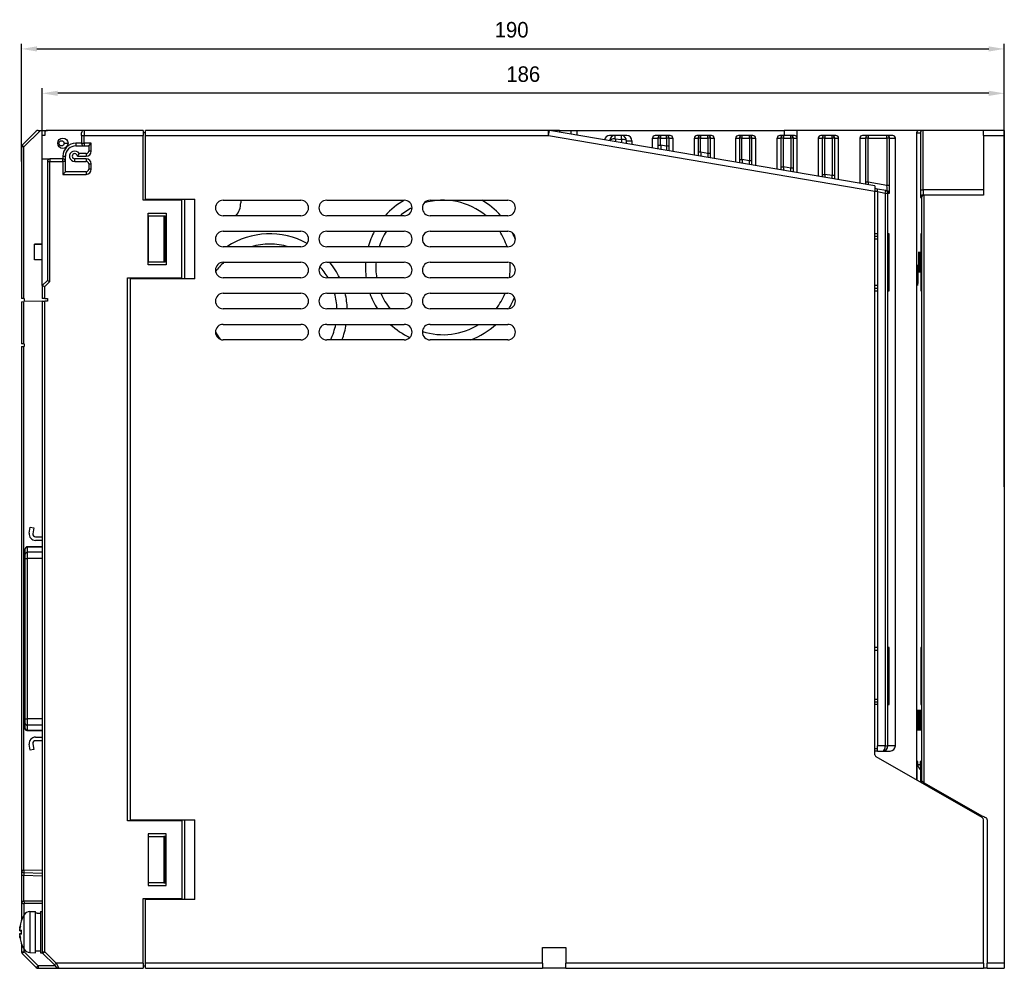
# Model space of a CAD drawing. Extents: x 14074 to 14414, y -3712 to -3387.
# Tile 18 of 18: x 14224 to 14414, y -3570 to -3387. Entities that reach past the tile are written whole.
import ezdxf

# ---------------------------------------------------------------- set-up
doc = ezdxf.new("R2010")
doc.units = 0
doc.layers.get('0').update_dxf_attribs({"linetype": 'CONTINUOUS'})
doc.layers.get('DEFPOINTS').update_dxf_attribs({"color": 8, "linetype": 'CONTINUOUS'})
doc.styles.get("Standard").update_dxf_attribs({"font": 'PMingLiU.ttf'})
doc.dimstyles.new('ISO-25', dxfattribs={"dimtxt": 3, "dimasz": 3, "dimexe": 1, "dimexo": 1, "dimgap": 2, "dimtad": 2, "dimtih": 1, "dimtoh": 1, "dimtxsty": 'STANDARD', "dimcen": 0, "dimclrd": 256, "dimclre": 256, "dimclrt": 256, "dimazin": 3, "dimtfac": 1, "dimtmove": 0, "dimatfit": 3})

# ---------------------------------------------------------------- blocks, each defined once
blk = doc.blocks.new('*D8')
for p, q in [((14224.08, -3414.45), (14224.08, -3391.66)), ((14414.08, -3477.31), (14414.08, -3391.66)), ((14227.08, -3392.66), (14411.08, -3392.66))]:
    blk.add_line(p, q)
for points in [[(14227.08, -3392.16), (14227.08, -3393.16), (14224.08, -3392.66)], [(14411.08, -3392.16), (14411.08, -3393.16), (14414.08, -3392.66)]]:
    blk.add_solid(points)
at = {"layer": 'DEFPOINTS', "color": 0}
for p in [(14414.08, -3392.66), (14224.08, -3415.45), (14414.08, -3478.31)]:
    blk.add_point(p, dxfattribs=at)
at = {"insert": (14318.83, -3388.97), "char_height": 3, "attachment_point": 5}
blk.add_mtext('190', dxfattribs=at)
blk = doc.blocks.new('*D9')
for p, q in [((14228.08, -3418.8), (14228.08, -3400.24)), ((14411.08, -3401.24), (14231.08, -3401.24)), ((14414.08, -3419.77), (14414.08, -3400.24))]:
    blk.add_line(p, q)
for points in [[(14231.08, -3400.74), (14231.08, -3401.74), (14228.08, -3401.24)], [(14411.08, -3400.74), (14411.08, -3401.74), (14414.08, -3401.24)]]:
    blk.add_solid(points)
at = {"layer": 'DEFPOINTS', "color": 0}
for p in [(14228.08, -3401.24), (14228.08, -3419.8), (14414.08, -3420.77)]:
    blk.add_point(p, dxfattribs=at)
at = {"insert": (14321.08, -3397.55), "char_height": 3, "attachment_point": 5}
blk.add_mtext('186', dxfattribs=at)

msp = doc.modelspace()

# ---------------------------------------------------------------- linework, layer by layer
for p, q in [((14226.934, -3408.551), (14224.227, -3411.259)), ((14224.567, -3411.612), (14227.774, -3408.405)), ((14227.287, -3408.405), (14227.774, -3408.405)), ((14227.774, -3408.405), (14229.08, -3408.405)), ((14228.58, -3408.905), (14228.58, -3409.405)), ((14236.18, -3408.405), (14229.08, -3408.405)), ((14235.68, -3409.405), (14235.68, -3408.905)), ((14247.58, -3408.405), (14236.18, -3408.405)), ((14236.18, -3408.405), (14236.18, -3409.405)), ((14247.58, -3408.405), (14247.58, -3409.405)), ((14248.08, -3408.905), (14247.58, -3408.905)), ((14325.995, -3408.405), (14248.08, -3408.405)), ((14248.08, -3409.405), (14248.08, -3408.405)), ((14325.995, -3409.405), (14325.995, -3408.405)), ((14327.58, -3408.405), (14325.995, -3408.405)), ((14325.995, -3409.405), (14326.164, -3408.419)), ((14389.08, -3419.152), (14326.164, -3408.419)), ((14328.08, -3408.405), (14327.58, -3408.405)), ((14327.58, -3408.661), (14327.58, -3408.405)), ((14328.08, -3408.405), (14330.35, -3408.405)), ((14330.35, -3408.405), (14331.41, -3408.405)), ((14331.41, -3408.405), (14331.41, -3409.314)), ((14331.41, -3408.405), (14371.502, -3408.405)), ((14374.045, -3408.405), (14371.502, -3408.405)), ((14371.502, -3408.405), (14371.502, -3409.405)), ((14374.045, -3409.905), (14374.045, -3408.405)), ((14397.624, -3408.405), (14374.045, -3408.405)), ((14397.124, -3408.905), (14397.866, -3408.905)), ((14397.124, -3408.905), (14397.124, -3534.001)), ((14398.374, -3408.405), (14397.624, -3408.405)), ((14397.866, -3408.905), (14397.866, -3419.905)), ((14398.366, -3419.905), (14398.366, -3408.405)), ((14410.08, -3408.405), (14398.374, -3408.405)), ((14414.08, -3408.405), (14410.08, -3408.405)), ((14410.08, -3409.405), (14410.08, -3408.405)), ((14414.08, -3408.405), (14414.08, -3409.405)), ((14228.08, -3413.905), (14228.08, -3409.405)), ((14228.58, -3409.405), (14228.08, -3409.405)), ((14232.33, -3410.905), (14233.08, -3410.905)), ((14234.58, -3410.905), (14234.58, -3411.405)), ((14235.68, -3410.905), (14234.58, -3410.905)), ((14235.68, -3409.405), (14236.18, -3409.405)), ((14235.68, -3409.405), (14235.68, -3410.905)), ((14235.68, -3410.905), (14236.18, -3410.905)), ((14236.18, -3409.405), (14247.58, -3409.405)), ((14236.18, -3410.905), (14236.18, -3409.405)), ((14237.58, -3410.905), (14236.18, -3410.905)), ((14236.18, -3410.905), (14236.18, -3411.405)), ((14237.08, -3411.405), (14237.58, -3410.905)), ((14237.58, -3412.405), (14237.58, -3410.905)), ((14247.58, -3421.905), (14247.58, -3409.405)), ((14248.08, -3409.405), (14325.995, -3409.405)), ((14248.08, -3421.705), (14248.08, -3409.405)), ((14325.995, -3409.405), (14389.08, -3420.166)), ((14338.788, -3409.405), (14337.75, -3409.405)), ((14340.044, -3409.405), (14338.788, -3409.405)), ((14338.853, -3410.043), (14340.089, -3410.152)), ((14341.08, -3409.405), (14340.044, -3409.405)), ((14341.043, -3410.405), (14342.08, -3410.405)), ((14342.08, -3410.405), (14342.08, -3411.134)), ((14346.08, -3409.905), (14347.128, -3409.905)), ((14346.08, -3411.817), (14346.08, -3409.905)), ((14347.628, -3409.405), (14346.58, -3409.405)), ((14347.128, -3409.905), (14347.128, -3411.237)), ((14347.628, -3409.905), (14347.128, -3409.905)), ((14347.628, -3409.405), (14347.628, -3409.905)), ((14348.795, -3409.405), (14347.628, -3409.405)), ((14347.628, -3411.237), (14347.628, -3409.905)), ((14347.628, -3409.905), (14348.795, -3409.905)), ((14348.795, -3409.905), (14348.795, -3409.405)), ((14349.493, -3409.405), (14348.795, -3409.405)), ((14349.295, -3409.905), (14348.795, -3409.905)), ((14348.795, -3409.905), (14348.795, -3411.445)), ((14349.295, -3409.905), (14349.993, -3409.905)), ((14349.295, -3411.445), (14349.295, -3409.905)), ((14349.993, -3409.905), (14349.993, -3412.484)), ((14354.167, -3409.905), (14354.866, -3409.905)), ((14354.167, -3413.196), (14354.167, -3409.905)), ((14355.366, -3409.405), (14354.668, -3409.405)), ((14355.366, -3409.905), (14354.866, -3409.905)), ((14354.866, -3409.905), (14354.866, -3412.619)), ((14355.366, -3409.405), (14355.366, -3409.905)), ((14356.795, -3409.405), (14355.366, -3409.405)), ((14355.366, -3412.619), (14355.366, -3409.905)), ((14355.366, -3409.905), (14356.795, -3409.905)), ((14356.795, -3409.905), (14356.795, -3409.405)), ((14357.493, -3409.405), (14356.795, -3409.405)), ((14357.295, -3409.905), (14356.795, -3409.905)), ((14356.795, -3409.905), (14356.795, -3412.874)), ((14357.295, -3409.905), (14357.993, -3409.905)), ((14357.295, -3412.874), (14357.295, -3409.905)), ((14357.993, -3409.905), (14357.993, -3413.849)), ((14362.167, -3414.561), (14362.167, -3409.905)), ((14362.167, -3409.905), (14362.866, -3409.905)), ((14363.366, -3409.405), (14362.668, -3409.405)), ((14363.366, -3409.905), (14362.866, -3409.905)), ((14362.866, -3409.905), (14362.866, -3414.047)), ((14363.366, -3409.405), (14363.366, -3409.905)), ((14364.795, -3409.405), (14363.366, -3409.405)), ((14363.366, -3414.047), (14363.366, -3409.905)), ((14363.366, -3409.905), (14364.795, -3409.905)), ((14364.795, -3409.905), (14364.795, -3409.405)), ((14365.493, -3409.405), (14364.795, -3409.405)), ((14365.295, -3409.905), (14364.795, -3409.905)), ((14364.795, -3409.905), (14364.795, -3414.302)), ((14365.295, -3409.905), (14365.993, -3409.905)), ((14365.295, -3414.302), (14365.295, -3409.905)), ((14365.993, -3409.905), (14365.993, -3415.214)), ((14370.167, -3409.905), (14370.866, -3409.905)), ((14370.167, -3415.926), (14370.167, -3409.905)), ((14371.366, -3409.405), (14370.668, -3409.405)), ((14371.366, -3409.905), (14370.866, -3409.905)), ((14370.866, -3409.905), (14370.866, -3415.476)), ((14371.366, -3409.405), (14371.366, -3409.905)), ((14372.803, -3409.405), (14371.366, -3409.405)), ((14371.366, -3415.476), (14371.366, -3409.905)), ((14371.366, -3409.905), (14372.803, -3409.905)), ((14372.803, -3409.905), (14372.803, -3409.405)), ((14373.536, -3409.405), (14372.803, -3409.405)), ((14373.303, -3409.905), (14372.803, -3409.905)), ((14372.803, -3409.905), (14372.803, -3415.733)), ((14373.303, -3409.905), (14374.045, -3409.905)), ((14373.303, -3415.733), (14373.303, -3409.905)), ((14374.045, -3416.587), (14374.045, -3409.905)), ((14378.124, -3409.905), (14378.124, -3417.283)), ((14378.124, -3409.905), (14378.866, -3409.905)), ((14379.366, -3409.405), (14378.624, -3409.405)), ((14379.366, -3409.905), (14378.866, -3409.905)), ((14378.866, -3409.905), (14378.866, -3416.904)), ((14379.366, -3409.405), (14379.366, -3409.905)), ((14380.795, -3409.405), (14379.366, -3409.405)), ((14379.366, -3416.904), (14379.366, -3409.905)), ((14379.366, -3409.905), (14380.795, -3409.905)), ((14380.795, -3409.905), (14380.795, -3409.405)), ((14381.536, -3409.405), (14380.795, -3409.405)), ((14381.295, -3409.905), (14380.795, -3409.905)), ((14380.795, -3409.905), (14380.795, -3417.16)), ((14381.295, -3409.905), (14382.037, -3409.905)), ((14381.295, -3417.16), (14381.295, -3409.905)), ((14382.037, -3417.95), (14382.037, -3409.905)), ((14386.146, -3409.905), (14387.259, -3409.905)), ((14386.146, -3409.905), (14386.146, -3418.651)), ((14387.759, -3409.405), (14386.646, -3409.405)), ((14387.259, -3409.905), (14387.259, -3418.403)), ((14387.759, -3409.905), (14387.259, -3409.905)), ((14387.759, -3409.405), (14387.759, -3409.905)), ((14391.402, -3409.405), (14387.759, -3409.405)), ((14387.759, -3418.403), (14387.759, -3409.905)), ((14387.759, -3409.905), (14391.402, -3409.905)), ((14391.402, -3409.905), (14391.402, -3409.405)), ((14392.515, -3409.405), (14391.402, -3409.405)), ((14391.901, -3409.905), (14391.402, -3409.905)), ((14391.402, -3409.905), (14391.402, -3419.054)), ((14391.901, -3409.905), (14393.015, -3409.905)), ((14391.901, -3419.054), (14391.901, -3409.905)), ((14393.015, -3527.405), (14393.015, -3409.905)), ((14410.08, -3409.405), (14414.08, -3409.405)), ((14410.08, -3409.405), (14410.08, -3420.905)), ((14414.08, -3409.405), (14414.08, -3569.405)), ((14224.567, -3411.612), (14224.08, -3411.612)), ((14224.08, -3411.612), (14224.08, -3440.905)), ((14224.567, -3440.905), (14224.567, -3411.612)), ((14234.58, -3411.405), (14236.18, -3411.405)), ((14236.18, -3411.405), (14237.08, -3411.405)), ((14237.08, -3411.405), (14237.08, -3412.405)), ((14237.58, -3412.405), (14237.08, -3412.405)), ((14347.128, -3411.237), (14347.628, -3411.237)), ((14348.795, -3411.445), (14347.628, -3411.237)), ((14349.295, -3411.445), (14348.795, -3411.445)), ((14355.366, -3412.619), (14354.866, -3412.619)), ((14356.795, -3412.874), (14355.366, -3412.619)), ((14228.08, -3438.405), (14228.08, -3413.905)), ((14228.08, -3413.905), (14229.58, -3413.905)), ((14229.08, -3414.405), (14229.58, -3414.405)), ((14229.08, -3414.405), (14229.08, -3437.405)), ((14232.08, -3413.905), (14229.58, -3413.905)), ((14229.58, -3413.905), (14229.58, -3414.405)), ((14229.58, -3414.405), (14232.08, -3414.405)), ((14229.58, -3437.612), (14229.58, -3414.405)), ((14232.08, -3413.405), (14232.58, -3413.405)), ((14232.08, -3413.405), (14232.08, -3413.905)), ((14232.08, -3414.405), (14232.08, -3413.905)), ((14232.08, -3414.405), (14232.08, -3416.905)), ((14232.58, -3414.405), (14232.08, -3414.405)), ((14232.58, -3414.405), (14232.58, -3413.405)), ((14232.58, -3416.405), (14232.58, -3414.405)), ((14236.58, -3413.905), (14234.38, -3413.905)), ((14234.38, -3414.405), (14234.38, -3413.905)), ((14234.38, -3414.405), (14236.58, -3414.405)), ((14234.88, -3413.405), (14236.58, -3413.405)), ((14236.58, -3412.905), (14235.246, -3412.905)), ((14236.58, -3412.905), (14236.58, -3413.405)), ((14236.58, -3413.905), (14236.58, -3414.405)), ((14357.295, -3412.874), (14356.795, -3412.874)), ((14362.866, -3414.047), (14363.366, -3414.047)), ((14364.795, -3414.302), (14363.366, -3414.047)), ((14365.295, -3414.302), (14364.795, -3414.302)), ((14232.58, -3416.405), (14232.08, -3416.905)), ((14236.58, -3416.405), (14232.58, -3416.405)), ((14236.58, -3416.405), (14236.58, -3416.905)), ((14237.08, -3414.905), (14237.58, -3414.905)), ((14237.08, -3414.905), (14237.08, -3415.905)), ((14237.58, -3415.905), (14237.08, -3415.905)), ((14237.58, -3415.905), (14237.58, -3414.905)), ((14370.866, -3415.476), (14371.366, -3415.476)), ((14372.803, -3415.733), (14371.366, -3415.476)), ((14373.303, -3415.733), (14372.803, -3415.733)), ((14232.08, -3416.905), (14236.58, -3416.905)), ((14378.866, -3416.904), (14379.366, -3416.904)), ((14380.795, -3417.16), (14379.366, -3416.904)), ((14381.295, -3417.16), (14380.795, -3417.16)), ((14387.759, -3418.403), (14387.259, -3418.403)), ((14391.402, -3419.054), (14387.759, -3418.403)), ((14389.08, -3419.152), (14389.08, -3420.166)), ((14389.58, -3419.744), (14389.08, -3419.655)), ((14389.08, -3420.163), (14389.58, -3420.163)), ((14389.08, -3529.115), (14389.08, -3420.166)), ((14389.58, -3420.252), (14389.58, -3419.744)), ((14391.162, -3420.027), (14389.58, -3419.744)), ((14389.58, -3420.252), (14389.58, -3527.405)), ((14389.58, -3420.252), (14391.074, -3420.519)), ((14391.074, -3420.519), (14391.162, -3420.027)), ((14391.45, -3420.078), (14391.162, -3420.027)), ((14391.901, -3419.054), (14391.402, -3419.054)), ((14397.866, -3419.905), (14398.366, -3419.905)), ((14410.08, -3419.905), (14398.366, -3419.905)), ((14255.08, -3421.905), (14247.58, -3421.905)), ((14248.08, -3421.705), (14257.58, -3421.705)), ((14248.08, -3421.705), (14248.08, -3421.905)), ((14255.08, -3436.905), (14255.08, -3421.905)), ((14255.58, -3421.705), (14255.58, -3437.105)), ((14257.58, -3437.105), (14257.58, -3421.705)), ((14263.08, -3421.905), (14278.08, -3421.905)), ((14266.463, -3421.905), (14266.463, -3422.405)), ((14283.08, -3421.905), (14298.08, -3421.905)), ((14303.08, -3421.905), (14318.08, -3421.905)), ((14391.074, -3420.519), (14391.074, -3527.405)), ((14391.074, -3420.519), (14391.574, -3420.519)), ((14391.574, -3527.405), (14391.574, -3420.519)), ((14391.574, -3420.519), (14391.862, -3420.57)), ((14397.892, -3421.405), (14398.084, -3421.405)), ((14398.084, -3421.405), (14398.084, -3534.244)), ((14398.593, -3420.905), (14398.392, -3420.905)), ((14398.584, -3534.523), (14398.584, -3420.905)), ((14410.08, -3420.905), (14398.593, -3420.905)), ((14248.58, -3424.405), (14252.08, -3424.405)), ((14248.58, -3434.405), (14248.58, -3424.405)), ((14248.636, -3424.905), (14251.58, -3424.905)), ((14248.636, -3433.905), (14248.636, -3424.905)), ((14251.58, -3424.905), (14251.58, -3433.905)), ((14251.58, -3424.905), (14251.88, -3424.905)), ((14251.88, -3424.905), (14251.88, -3433.905)), ((14252.08, -3424.405), (14252.08, -3434.405)), ((14278.08, -3424.905), (14263.08, -3424.905)), ((14298.08, -3424.905), (14283.08, -3424.905)), ((14318.08, -3424.905), (14303.08, -3424.905)), ((14263.08, -3427.905), (14278.08, -3427.905)), ((14283.08, -3427.905), (14298.08, -3427.905)), ((14303.08, -3427.905), (14318.08, -3427.905)), ((14389.58, -3428.405), (14389.08, -3428.405)), ((14389.58, -3428.905), (14389.08, -3428.905)), ((14389.08, -3429.405), (14389.58, -3429.405)), ((14391.609, -3428.405), (14391.609, -3439.405)), ((14391.792, -3428.405), (14391.609, -3428.405)), ((14391.792, -3439.405), (14391.792, -3428.405)), ((14397.939, -3428.405), (14397.939, -3439.405)), ((14398.061, -3428.405), (14397.939, -3428.405)), ((14398.061, -3439.405), (14398.061, -3428.405)), ((14226.58, -3430.405), (14228.08, -3430.405)), ((14226.58, -3433.405), (14226.58, -3430.405)), ((14228.08, -3430.405), (14226.58, -3430.405)), ((14278.08, -3430.905), (14263.08, -3430.905)), ((14298.08, -3430.905), (14283.08, -3430.905)), ((14318.08, -3430.905), (14303.08, -3430.905)), ((14228.08, -3433.405), (14226.58, -3433.405)), ((14252.08, -3434.405), (14248.58, -3434.405)), ((14251.58, -3433.905), (14248.636, -3433.905)), ((14251.88, -3433.905), (14251.58, -3433.905)), ((14263.08, -3433.905), (14278.08, -3433.905)), ((14283.08, -3433.905), (14298.08, -3433.905)), ((14303.08, -3433.905), (14318.08, -3433.905)), ((14229.08, -3437.405), (14228.08, -3438.405)), ((14228.58, -3438.612), (14229.58, -3437.612)), ((14229.08, -3437.405), (14229.58, -3437.612)), ((14244.58, -3436.905), (14255.08, -3436.905)), ((14244.58, -3541.905), (14244.58, -3436.905)), ((14245.08, -3436.905), (14245.08, -3437.105)), ((14257.58, -3437.105), (14245.08, -3437.105)), ((14245.08, -3437.105), (14245.08, -3541.705)), ((14248.08, -3437.105), (14248.08, -3436.905)), ((14278.08, -3436.905), (14263.08, -3436.905)), ((14298.08, -3436.905), (14283.08, -3436.905)), ((14318.08, -3436.905), (14303.08, -3436.905)), ((14228.08, -3438.405), (14228.58, -3438.612)), ((14228.08, -3438.405), (14228.08, -3440.905)), ((14228.58, -3440.905), (14228.58, -3438.612)), ((14389.58, -3438.405), (14389.08, -3438.405)), ((14389.08, -3438.905), (14389.58, -3438.905)), ((14389.08, -3439.405), (14389.58, -3439.405)), ((14391.609, -3439.405), (14391.792, -3439.405)), ((14397.939, -3439.405), (14398.061, -3439.405)), ((14224.567, -3440.905), (14224.08, -3440.905)), ((14224.567, -3440.905), (14224.58, -3440.905)), ((14228.08, -3441.418), (14224.567, -3441.51)), ((14224.58, -3440.905), (14224.58, -3441.51)), ((14228.58, -3440.905), (14228.08, -3440.905)), ((14228.08, -3441.418), (14228.58, -3441.405)), ((14228.08, -3441.418), (14228.08, -3567.198)), ((14228.58, -3440.905), (14229.08, -3440.905)), ((14229.08, -3441.405), (14228.58, -3441.405)), ((14228.58, -3567.198), (14228.58, -3441.405)), ((14229.08, -3440.905), (14229.08, -3441.405)), ((14263.08, -3439.905), (14278.08, -3439.905)), ((14283.08, -3439.905), (14298.08, -3439.905)), ((14303.08, -3439.905), (14318.08, -3439.905)), ((14224.08, -3441.523), (14224.567, -3441.51)), ((14224.08, -3441.523), (14224.08, -3449.705)), ((14224.567, -3449.705), (14224.567, -3441.51)), ((14278.08, -3442.905), (14263.08, -3442.905)), ((14298.08, -3442.905), (14283.08, -3442.905)), ((14318.08, -3442.905), (14303.08, -3442.905)), ((14263.08, -3445.905), (14278.08, -3445.905)), ((14283.08, -3445.905), (14298.08, -3445.905)), ((14303.08, -3445.905), (14318.08, -3445.905)), ((14278.08, -3448.905), (14263.08, -3448.905)), ((14298.08, -3448.905), (14283.08, -3448.905)), ((14318.08, -3448.905), (14303.08, -3448.905)), ((14224.567, -3449.705), (14224.08, -3449.705)), ((14224.08, -3450.205), (14224.567, -3450.205)), ((14224.08, -3450.205), (14224.08, -3551.413)), ((14224.567, -3449.705), (14224.58, -3449.705)), ((14224.567, -3551.413), (14224.567, -3450.205)), ((14224.58, -3450.205), (14224.567, -3450.205)), ((14224.58, -3449.705), (14224.58, -3450.205)), ((14225.597, -3486.277), (14225.788, -3485.136)), ((14225.788, -3485.136), (14226.478, -3485.251)), ((14226.478, -3485.251), (14226.287, -3486.392)), ((14226.78, -3486.975), (14228.08, -3486.975)), ((14228.08, -3488.91), (14225.246, -3488.91)), ((14228.08, -3488.91), (14225.246, -3488.91)), ((14228.08, -3488.91), (14225.246, -3488.91)), ((14225.246, -3489.974), (14225.246, -3488.953)), ((14228.08, -3488.953), (14225.246, -3488.953)), ((14228.08, -3487.675), (14226.78, -3487.675)), ((14224.746, -3489.436), (14224.746, -3490.457)), ((14228.08, -3489.974), (14225.246, -3489.974)), ((14224.746, -3491.201), (14225.246, -3491.201)), ((14224.746, -3491.201), (14224.746, -3522.179)), ((14225.246, -3522.179), (14225.246, -3491.201)), ((14228.08, -3491.201), (14225.246, -3491.201)), ((14389.58, -3508.405), (14389.08, -3508.405)), ((14389.08, -3508.905), (14389.58, -3508.905)), ((14391.792, -3508.405), (14391.609, -3508.405)), ((14391.609, -3508.405), (14391.609, -3519.405)), ((14391.792, -3519.405), (14391.792, -3508.405)), ((14398.061, -3508.405), (14397.939, -3508.405)), ((14397.939, -3508.405), (14397.939, -3519.405)), ((14398.061, -3519.405), (14398.061, -3508.405)), ((14389.58, -3518.405), (14389.08, -3518.405)), ((14389.08, -3518.905), (14389.58, -3518.905)), ((14389.58, -3519.405), (14389.08, -3519.405)), ((14391.609, -3519.405), (14391.792, -3519.405)), ((14397.939, -3519.405), (14398.061, -3519.405)), ((14224.746, -3522.179), (14225.246, -3522.179)), ((14224.746, -3522.923), (14224.746, -3523.944)), ((14228.08, -3522.179), (14225.246, -3522.179)), ((14225.246, -3524.427), (14225.246, -3523.406)), ((14228.08, -3523.406), (14225.246, -3523.406)), ((14228.08, -3524.427), (14225.246, -3524.427)), ((14228.08, -3524.471), (14225.246, -3524.471)), ((14226.287, -3526.987), (14226.478, -3528.128)), ((14226.78, -3525.705), (14228.08, -3525.705)), ((14228.08, -3526.405), (14226.78, -3526.405)), ((14225.788, -3528.244), (14225.597, -3527.103)), ((14226.478, -3528.128), (14225.788, -3528.244)), ((14389.08, -3527.905), (14389.58, -3527.905)), ((14389.58, -3528.405), (14389.08, -3528.405)), ((14389.58, -3528.405), (14389.58, -3527.405)), ((14391.074, -3527.405), (14389.58, -3527.405)), ((14389.58, -3528.405), (14390.587, -3528.405)), ((14390.587, -3528.405), (14392.014, -3528.405)), ((14391.074, -3527.405), (14391.574, -3527.405)), ((14393.015, -3527.405), (14391.574, -3527.405)), ((14409.828, -3541.261), (14389.332, -3529.549)), ((14397.168, -3530.405), (14397.166, -3534.026)), ((14397.359, -3530.405), (14397.168, -3530.405)), ((14397.359, -3531.087), (14397.359, -3530.405)), ((14397.814, -3530.405), (14397.813, -3531.087)), ((14397.918, -3530.405), (14397.814, -3530.405)), ((14397.92, -3534.456), (14397.918, -3530.405)), ((14397.92, -3534.456), (14397.918, -3530.43)), ((14397.813, -3531.087), (14397.359, -3531.087)), ((14397.544, -3531.665), (14397.918, -3531.665)), ((14397.544, -3531.665), (14397.919, -3532.194)), ((14398.015, -3534.265), (14398.084, -3534.244)), ((14398.015, -3534.265), (14398.015, -3534.51)), ((14398.093, -3534.242), (14398.084, -3534.244)), ((14398.584, -3534.523), (14398.093, -3534.242)), ((14398.584, -3534.523), (14409.759, -3540.907)), ((14400.014, -3535.653), (14400.014, -3535.34)), ((14255.08, -3541.905), (14244.58, -3541.905)), ((14245.08, -3541.705), (14257.58, -3541.705)), ((14245.08, -3541.705), (14245.08, -3541.905)), ((14248.08, -3541.905), (14248.08, -3541.705)), ((14255.08, -3541.905), (14255.08, -3556.905)), ((14255.58, -3541.705), (14255.58, -3557.105)), ((14257.58, -3557.105), (14257.58, -3541.705)), ((14410.08, -3569.405), (14410.08, -3541.695)), ((14410.78, -3541.705), (14410.78, -3569.405)), ((14248.58, -3544.405), (14248.58, -3554.405)), ((14252.08, -3544.405), (14248.58, -3544.405)), ((14248.636, -3544.905), (14251.58, -3544.905)), ((14248.636, -3553.905), (14248.636, -3544.905)), ((14251.88, -3544.905), (14251.58, -3544.905)), ((14251.58, -3544.905), (14251.58, -3553.905)), ((14251.88, -3553.905), (14251.88, -3544.905)), ((14252.08, -3554.405), (14252.08, -3544.405)), ((14224.08, -3551.413), (14224.08, -3552.413)), ((14224.08, -3551.413), (14224.567, -3551.413)), ((14228.08, -3551.505), (14224.567, -3551.413)), ((14224.08, -3552.413), (14224.567, -3552.413)), ((14224.08, -3552.413), (14224.08, -3557.405)), ((14224.567, -3551.913), (14228.08, -3552.005)), ((14224.567, -3552.413), (14228.08, -3552.505)), ((14224.567, -3557.405), (14224.567, -3552.413)), ((14248.58, -3554.405), (14252.08, -3554.405)), ((14251.58, -3553.905), (14248.636, -3553.905)), ((14251.58, -3553.905), (14251.88, -3553.905)), ((14224.08, -3557.405), (14224.567, -3557.405)), ((14224.08, -3557.405), (14224.08, -3561.16)), ((14228.08, -3557.405), (14224.567, -3557.405)), ((14247.58, -3556.905), (14255.08, -3556.905)), ((14247.58, -3569.405), (14247.58, -3556.905)), ((14248.08, -3556.905), (14248.08, -3557.105)), ((14248.08, -3569.405), (14248.08, -3557.105)), ((14257.58, -3557.105), (14248.08, -3557.105)), ((14228.08, -3557.905), (14224.58, -3557.905)), ((14224.58, -3560.105), (14224.58, -3557.905)), ((14225.668, -3559.444), (14226.78, -3559.405)), ((14226.78, -3567.405), (14226.78, -3559.405)), ((14227.78, -3559.405), (14227.78, -3567.405)), ((14227.78, -3559.405), (14228.08, -3559.405)), ((14224.031, -3561.327), (14224.031, -3561.334)), ((14224.04, -3561.273), (14224.04, -3561.307)), ((14224.596, -3566.732), (14224.596, -3560.078)), ((14225.668, -3559.444), (14225.668, -3567.366)), ((14227.127, -3559.755), (14227.78, -3559.755)), ((14223.744, -3562.707), (14223.766, -3562.709)), ((14223.764, -3563.129), (14224.031, -3563.152)), ((14223.769, -3563.127), (14224.031, -3563.15)), ((14224.031, -3563.029), (14224.031, -3563.781)), ((14224.04, -3563.023), (14224.04, -3563.787)), ((14223.744, -3564.103), (14223.766, -3564.101)), ((14223.764, -3563.681), (14224.031, -3563.658)), ((14223.769, -3563.683), (14224.031, -3563.66)), ((14224.031, -3565.476), (14224.031, -3565.483)), ((14224.04, -3565.503), (14224.04, -3565.537)), ((14224.08, -3565.65), (14224.08, -3567.198)), ((14224.58, -3567.198), (14224.58, -3566.705)), ((14324.83, -3566.405), (14329.33, -3566.405)), ((14324.83, -3569.405), (14324.83, -3566.405)), ((14329.33, -3566.405), (14329.33, -3569.405)), ((14224.08, -3567.198), (14224.58, -3567.198)), ((14224.58, -3567.198), (14224.227, -3567.551)), ((14224.227, -3567.551), (14226.934, -3570.259)), ((14227.287, -3569.905), (14224.58, -3567.198)), ((14225.668, -3567.366), (14226.78, -3567.405)), ((14226.78, -3567.055), (14227.78, -3567.055)), ((14227.78, -3567.405), (14228.125, -3567.405)), ((14228.08, -3567.198), (14228.58, -3567.198)), ((14228.58, -3567.198), (14228.227, -3567.551)), ((14228.227, -3567.551), (14230.434, -3569.759)), ((14230.787, -3569.405), (14228.58, -3567.198)), ((14226.934, -3570.259), (14227.287, -3569.905)), ((14227.287, -3569.905), (14227.287, -3570.405)), ((14230.58, -3569.905), (14227.287, -3569.905)), ((14227.287, -3570.405), (14231.287, -3570.405)), ((14230.434, -3569.759), (14230.787, -3569.405)), ((14230.934, -3570.259), (14230.434, -3569.759)), ((14230.787, -3569.405), (14231.287, -3570.405)), ((14247.58, -3569.405), (14230.787, -3569.405)), ((14231.287, -3570.405), (14247.58, -3570.405)), ((14247.58, -3569.405), (14247.58, -3570.405)), ((14247.58, -3569.905), (14248.08, -3569.905)), ((14324.83, -3569.405), (14248.08, -3569.405)), ((14248.08, -3570.405), (14248.08, -3569.405)), ((14248.08, -3570.405), (14324.83, -3570.405)), ((14324.83, -3569.405), (14324.83, -3570.405)), ((14329.33, -3570.405), (14324.83, -3570.405)), ((14410.08, -3569.405), (14329.33, -3569.405)), ((14329.33, -3570.405), (14329.33, -3569.405)), ((14329.33, -3570.405), (14410.08, -3570.405)), ((14410.08, -3569.405), (14410.08, -3570.405)), ((14410.78, -3570.405), (14410.08, -3570.405)), ((14410.78, -3570.405), (14410.78, -3569.405)), ((14414.08, -3569.405), (14410.78, -3569.405)), ((14410.78, -3570.405), (14414.08, -3570.405)), ((14414.08, -3569.405), (14414.08, -3570.405))]:
    msp.add_line(p, q)
for centre, radius in [((14232.08, -3410.905), 1), ((14231.83, -3410.905), 0.5)]:
    msp.add_circle(centre, radius)
for centre, radius, start, end in [((14227.287, -3408.905), 0.5, 90, 135), ((14229.08, -3408.905), 0.5, 90, 180), ((14236.18, -3408.905), 0.5, 90, 180), ((14325.995, -3409.405), 1, 80.3192, 90), ((14234.58, -3413.405), 2.5, 90, 180), ((14236.18, -3410.905), 0.5, 180, 270), ((14224.58, -3411.612), 0.5, 135, 180), ((14234.58, -3413.405), 2, 90, 180), ((14234.38, -3413.405), 1, 30, 270), ((14236.58, -3412.405), 1, 270, 0), ((14236.58, -3412.405), 0.5, 270, 0), ((14229.58, -3414.405), 0.5, 90, 180), ((14232.08, -3414.405), 0.5, 0, 90), ((14234.38, -3413.405), 0.5, 0, 270), ((14236.58, -3414.905), 1, 0, 90), ((14236.58, -3414.905), 0.5, 0, 90), ((14236.58, -3415.905), 1, 270, 0), ((14236.58, -3415.905), 0.5, 270, 0), ((14263.08, -3423.405), 1.5, 90, 270), ((14278.08, -3423.405), 1.5, 270, 90), ((14283.08, -3423.405), 1.5, 90, 270), ((14305.58, -3434.905), 15, 119.92713, 138.18969), ((14298.08, -3423.405), 1.5, 270, 90), ((14303.08, -3423.405), 1.5, 90, 270), ((14305.58, -3434.905), 13, 50.28486, 106.23324), ((14305.58, -3434.905), 15, 41.81031, 60.07357), ((14318.08, -3423.405), 1.5, 270, 90), ((14262.58, -3422.405), 3.882, 319.9152, 0), ((14305.58, -3434.905), 13, 117.48816, 129.71514), ((14263.08, -3429.405), 1.5, 90, 270), ((14278.08, -3429.405), 1.5, 270, 90), ((14283.08, -3429.405), 1.5, 90, 270), ((14305.58, -3434.905), 15, 152.18186, 164.53399), ((14305.58, -3434.905), 13, 147.42103, 162.07979), ((14298.08, -3429.405), 1.5, 270, 90), ((14303.08, -3429.405), 1.5, 90, 270), ((14305.58, -3434.905), 13, 17.92021, 32.57897), ((14318.08, -3429.405), 1.5, 270, 90), ((14272.08, -3443.405), 15, 61.18145, 123.55731), ((14305.58, -3434.905), 15, 21.07876, 26.42023), ((14272.08, -3443.405), 13, 74.05763, 105.94237), ((14263.08, -3435.405), 1.5, 90, 270), ((14272.08, -3443.405), 13, 133.04908, 143.65246), ((14278.08, -3435.405), 1.5, 270, 90), ((14283.08, -3435.405), 1.5, 90, 270), ((14272.08, -3443.405), 13, 30, 41.95089), ((14272.08, -3443.405), 15, 25.67929, 39.29648), ((14305.58, -3434.905), 15, 176.17745, 187.66226), ((14305.58, -3434.905), 13, 175.58827, 188.84988), ((14298.08, -3435.405), 1.5, 270, 90), ((14303.08, -3435.405), 1.5, 90, 270), ((14318.08, -3435.405), 1.5, 270, 90), ((14305.58, -3434.905), 13, 351.33655, 4.08223), ((14263.08, -3441.405), 1.5, 90, 270), ((14278.08, -3441.405), 1.5, 270, 90), ((14283.08, -3441.405), 1.5, 90, 270), ((14272.08, -3443.405), 13, 2.20423, 15.6185), ((14272.08, -3443.405), 15, 1.91021, 13.4934), ((14305.58, -3434.905), 15, 199.47122, 212.23095), ((14305.58, -3434.905), 13, 202.61986, 217.97987), ((14298.08, -3441.405), 1.5, 270, 90), ((14303.08, -3441.405), 1.5, 90, 270), ((14305.58, -3434.905), 13, 322.02013, 337.38014), ((14318.08, -3441.405), 1.5, 270, 90), ((14305.58, -3434.905), 15, 327.82754, 337.2236), ((14263.08, -3447.405), 1.5, 90, 270), ((14278.08, -3447.405), 1.5, 270, 90), ((14283.08, -3447.405), 1.5, 90, 270), ((14272.08, -3443.405), 13, 334.971, 348.91251), ((14272.08, -3443.405), 15, 338.48981, 350.40593), ((14305.58, -3434.905), 15, 227.16657, 244.61503), ((14298.08, -3447.405), 1.5, 270, 90), ((14303.08, -3447.405), 1.5, 90, 270), ((14305.58, -3434.905), 13, 252.10548, 302.20423), ((14305.58, -3434.905), 15, 291.03947, 312.83343), ((14318.08, -3447.405), 1.5, 270, 90), ((14276.58, -3438.405), 17.5, 211.00313, 216.377), ((14226.78, -3486.475), 1.2, 170.50531, 270), ((14226.78, -3486.475), 0.5, 170.50531, 270), ((14225.246, -3489.41), 0.5, 90, 180), ((14226.78, -3526.905), 1.2, 90, 189.49469), ((14226.78, -3526.905), 0.5, 90, 189.49469), ((14389.58, -3529.115), 0.5, 180, 240.25512), ((14412.239, -3536.566), 5, 240.26, 249.13549), ((14409.58, -3541.695), 0.5, 0, 60.25512), ((14410.28, -3541.705), 0.5, 0, 69.13549), ((14224.58, -3551.413), 0.5, 180, 268.5), ((14224.58, -3557.405), 0.5, 180, 270), ((14224.197, -3561.327), 0.166, 160.84879, 180), ((14230.18, -3563.405), 6.5, 149.20867, 160.84879), ((14225.713, -3560.743), 1.3, 92, 149.20867), ((14224.197, -3565.483), 0.166, 180, 199.15121), ((14230.18, -3563.405), 6.5, 199.15121, 210.79133), ((14225.713, -3566.067), 1.3, 210.79133, 268), ((14224.58, -3567.198), 0.5, 180, 225), ((14228.58, -3567.198), 0.5, 180, 225), ((14227.287, -3569.905), 0.5, 225, 270), ((14231.287, -3569.905), 0.5, 225, 270)]:
    msp.add_arc(centre, radius, start, end)
for centre, major_axis, ratio, start_param, end_param in [((14397.624, -3408.905), (-0.5, 0), 0.9998477, 4.712389, 6.2831853), ((14398.366, -3408.905), (-0.357, -0.357), 0.9826973, 3.9357175, 5.4890605), ((14398.374, -3408.905), (-0.5, 0), 0.9998477, 4.712389, 4.7298423), ((14337.75, -3410.405), (-1, 0), 0.9996573, 4.712389, 6.1050793), ((14338.788, -3410.405), (0, 1), 0.9996573, 0, 1.5681205), ((14338.788, -3410.405), (-1, -0.01), 0.3618915, 4.6440688, 6.2478045), ((14338.788, -3410.405), (0, 1), 0.0692849, 5.0825039, 6.2831853), ((14338.837, -3409.667), (0.177, -1.047), 0.0471687, 5.0717621, 5.8122637), ((14340.044, -3410.405), (0, 1), 0.0467162, 4.968265, 6.2831853), ((14340.044, -3410.405), (0, 1), 0.9996573, 4.712389, 6.2831853), ((14340.044, -3410.405), (1, -0.007), 0.253637, 0.0270652, 1.5273263), ((14339.993, -3409.874), (0.177, -1.047), 0.0471687, 0.4582216, 1.2938929), ((14340.993, -3409.874), (0, -2.032), 0.0257776, 1.0086594, 1.3061734), ((14341.08, -3410.405), (1, 0), 0.9996573, 0, 1.5707963), ((14346.58, -3409.905), (-0.5, 0), 0.9996573, 4.712389, 6.2831853), ((14347.628, -3409.905), (0, 0.5), 0.9996573, 0, 1.5707963), ((14348.795, -3409.905), (0, 0.5), 0.9998477, 4.712389, 6.2831853), ((14349.493, -3409.905), (0.5, 0), 0.9998477, 0, 1.5707963), ((14354.668, -3409.905), (-0.5, 0), 0.9998477, 4.712389, 6.2831853), ((14355.366, -3409.905), (0, 0.5), 0.9998477, 0, 1.5707963), ((14356.795, -3409.905), (0, 0.5), 0.9998477, 4.712389, 6.2831853), ((14357.493, -3409.905), (0.5, 0), 0.9998477, 0, 1.5707963), ((14362.668, -3409.905), (-0.5, 0), 0.9998477, 4.712389, 6.2831853), ((14363.366, -3409.905), (0, 0.5), 0.9998477, 0, 1.5707963), ((14364.795, -3409.905), (0, 0.5), 0.9998477, 4.712389, 6.2831853), ((14365.493, -3409.905), (0.5, 0), 0.9998477, 0, 1.5707963), ((14370.668, -3409.905), (-0.5, 0), 0.9998477, 4.712389, 6.2831853), ((14371.366, -3409.905), (0, 0.5), 0.9998477, 0, 1.5707963), ((14372.803, -3409.905), (0, 0.5), 0.9998477, 4.712389, 6.2831853), ((14373.536, -3409.905), (0.509, 0), 0.9826973, 0, 1.5707963), ((14378.624, -3409.905), (-0.5, 0), 0.9998477, 4.712389, 6.2831853), ((14379.366, -3409.905), (0, 0.5), 0.9998477, 0, 1.5707963), ((14380.795, -3409.905), (0, 0.5), 0.9998477, 4.712389, 6.2831853), ((14381.536, -3409.905), (0.5, 0), 0.9998477, 0, 1.5707963), ((14386.646, -3409.905), (-0.5, 0), 0.9996573, 4.712389, 6.2831853), ((14387.759, -3409.905), (0, 0.5), 0.9996573, 0, 1.5707963), ((14391.402, -3409.905), (0, 0.5), 0.9996573, 4.712389, 6.2831853), ((14392.515, -3409.905), (0.5, 0), 0.9996573, 0, 1.5707963), ((14224.58, -3411.612), (-0.354, 0.354), 0.0185131, 0, 1.5522854), ((14347.167, -3411.244), (0, -1.524), 0.0257776, 4.7077827, 5.2288291), ((14347.667, -3411.244), (0.088, -1.032), 0.0372254, 4.7024034, 5.6814219), ((14348.768, -3411.441), (0.088, -1.032), 0.0248152, 0.6009652, 1.5641451), ((14349.268, -3411.441), (0, -1.524), 0.0171831, 0.9196473, 1.567727), ((14354.892, -3412.623), (0, -1.524), 0.0171831, 4.7093196, 5.1842184), ((14355.392, -3412.623), (0.088, -1.032), 0.0248152, 4.7057378, 5.583393), ((14356.768, -3412.869), (0.088, -1.032), 0.0248152, 0.7036479, 1.5641451), ((14357.268, -3412.869), (0, -1.524), 0.0171831, 0.9712414, 1.567727), ((14362.892, -3414.052), (0, -1.524), 0.0171831, 4.7093196, 5.1376331), ((14363.392, -3414.052), (0.088, -1.032), 0.0248152, 4.7057378, 5.4901784), ((14364.768, -3414.298), (0.088, -1.032), 0.0248152, 0.7952723, 1.5641451), ((14365.268, -3414.298), (0, -1.524), 0.0171831, 1.0210859, 1.567727), ((14370.892, -3415.481), (0, -1.524), 0.0171831, 4.7093196, 5.0920187), ((14371.392, -3415.481), (0.088, -1.032), 0.0248152, 4.7057378, 5.4049482), ((14372.777, -3415.728), (0.088, -1.032), 0.0248152, 0.8794745, 1.5641451), ((14373.277, -3415.728), (0, -1.524), 0.0171831, 1.0695127, 1.567727), ((14378.892, -3416.909), (0, -1.524), 0.0171831, 4.7093196, 5.0472273), ((14379.392, -3416.909), (0.088, -1.032), 0.0248152, 4.7057378, 5.325444), ((14380.768, -3417.155), (0.088, -1.032), 0.0248152, 0.9580662, 1.5641451), ((14381.268, -3417.155), (0, -1.524), 0.0171831, 1.1165929, 1.567727), ((14387.298, -3418.41), (0, -1.524), 0.0257776, 4.7077827, 4.9994512), ((14387.798, -3418.41), (0.088, -1.032), 0.0372254, 4.7024034, 5.2432668), ((14391.074, -3420.519), (0.088, 0.492), 0.9996464, 4.8890366, 6.2831853), ((14391.362, -3419.047), (0.088, -1.032), 0.0372254, 6.2731997, 7.843996), ((14391.362, -3420.57), (0.088, 0.492), 0.9996464, 4.8890366, 6.2831853), ((14391.862, -3419.047), (0, -1.524), 0.0257776, 6.278579, 7.8493754), ((14397.892, -3419.905), (0, -1.5), 0.0174551, 4.712389, 6.2831853), ((14398.392, -3419.905), (0, 1), 0.0261826, 1.5707963, 3.1415927), ((14398.392, -3421.405), (0, 0.5), 0.9998477, 0, 1.5707963), ((14398.584, -3421.405), (-0.357, -0.357), 0.9826973, 3.9357175, 5.4890605), ((14398.593, -3421.405), (-0.5, 0), 0.9998477, 4.712389, 4.7298423), ((14225.246, -3489.436), (-0.5, 0), 0.9659258, 4.712389, 6.2831853), ((14225.246, -3490.457), (-0.5, 0), 0.9659258, 4.712389, 6.2831853), ((14225.246, -3522.923), (-0.5, 0), 0.9659258, 0, 1.5707963), ((14225.246, -3523.944), (-0.5, 0), 0.9659258, 0, 1.5707963), ((14390.587, -3527.405), (0, -1), 0.4870784, 0, 1.5707963), ((14390.587, -3527.405), (0, 1), 0.9869071, 3.1415927, 4.712389), ((14392.014, -3527.405), (1, 0), 0.9996573, 4.712389, 6.2831853), ((14398.185, -3530.405), (-1.018, -0.013), 0.9826857, 6.2700997, 6.8938934), ((14398.814, -3530.405), (-0.812, -0.585), 0.9995184, 5.6585177, 6.1198137), ((14398.359, -3531.087), (-0.812, 0.585), 0.9995184, 0.6246676, 1.2409645), ((14398.814, -3531.087), (-0.812, -0.585), 0.9995184, 5.6585177, 6.1212142), ((14224.58, -3551.413), (-0.013, -0.5), 0.026168, 4.7130742, 6.2831853), ((14224.58, -3552.413), (-0.013, 0.501), 0.0260964, 6.2818177, 7.8519288), ((14224.58, -3557.405), (0, -0.5), 0.0261769, 4.712389, 6.2831853), ((14230.145, -3563.356), (5.235, 3.831), 0.989048, 2.1808365, 2.3505296), ((14227.127, -3563.405), (-6.322, 0), 0.5773503, 4.712389, 4.767211), ((14230.011, -3564.131), (-6.259, 1.458), 0.6436368, 6.1744517, 6.2916031), ((14230.011, -3562.778), (-6.205, -1.674), 0.745371, 5.8271648, 5.9443163), ((14223.127, -3562.498), (-1.41, 0.19), 0.0982873, 2.0370539, 2.0541189), ((14230.145, -3563.808), (-6.462, 0.569), 0.1191129, 5.9593762, 6.1290693), ((14230.011, -3564.032), (-6.205, 1.674), 0.745371, 0.338869, 0.4560205), ((14223.127, -3564.312), (1.41, 0.19), 0.0982873, 1.0874737, 1.1045388), ((14230.011, -3562.679), (-6.259, -1.458), 0.6436368, 6.2747675, 6.3919189), ((14230.145, -3563.002), (-6.462, -0.569), 0.1191129, 0.154116, 0.3238091), ((14230.145, -3563.453), (-5.235, 3.831), 0.989048, 0.791063, 0.9607562)]:
    msp.add_ellipse(centre, major_axis=major_axis, ratio=ratio, start_param=start_param, end_param=end_param)
for centre, major_axis in [((14397.586, -3433.905), (0, -2)), ((14397.787, -3433.905), (0, 2)), ((14397.316, -3436.405), (0, 2)), ((14397.316, -3522.405), (0, 2)), ((14397.586, -3522.405), (0, -2)), ((14397.787, -3522.405), (0, 2))]:
    msp.add_ellipse(centre, major_axis=major_axis, ratio=0.0174551)
for points, knots in [([(14328.08, -3408.405), (14328.08, -3408.51), (14328.08, -3408.596), (14328.08, -3408.691), (14328.08, -3408.717), (14328.08, -3408.739), (14328.08, -3408.743), (14328.08, -3408.746)], [0, 0, 0, 0, 0.041786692, 0.041786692, 0.064942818, 0.064942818, 0.070496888, 0.070496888, 0.070496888, 0.070496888]), ([(14330.331, -3409.13), (14330.332, -3409.12), (14330.333, -3409.107), (14330.337, -3409.043), (14330.34, -3408.972), (14330.344, -3408.817), (14330.346, -3408.743), (14330.348, -3408.581), (14330.349, -3408.495), (14330.35, -3408.405)], [0.0260386, 0.0260386, 0.0260386, 0.0260386, 0.03842094, 0.03842094, 0.07706376, 0.07706376, 0.10529328, 0.10529328, 0.13316784, 0.13316784, 0.13316784, 0.13316784]), ([(14234.88, -3413.405), (14234.881, -3413.404), (14234.882, -3413.403), (14234.921, -3413.363), (14234.958, -3413.322), (14235.028, -3413.237), (14235.06, -3413.193), (14235.125, -3413.102), (14235.155, -3413.055), (14235.201, -3412.981), (14235.218, -3412.952), (14235.241, -3412.915), (14235.246, -3412.905), (14235.246, -3412.905)], [-0.088843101, -0.088843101, -0.088843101, -0.088843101, -0.088528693, -0.088528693, -0.072031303, -0.072031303, -0.055087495, -0.055087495, -0.034947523, -0.034947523, -0.017024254, -0.017024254, 0, 0, 0, 0]), ([(14225.246, -3488.953), (14225.246, -3488.94), (14225.246, -3488.917), (14225.246, -3488.91), (14225.246, -3488.91)], [-0.020146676, -0.020146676, -0.020146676, -0.020146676, -0.010073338, -0.000206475, -0.000206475, -0.000206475, -0.000206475]), ([(14224.746, -3489.41), (14224.746, -3489.41), (14224.746, -3489.412), (14224.746, -3489.416), (14224.746, -3489.421), (14224.746, -3489.428), (14224.746, -3489.436)], [0, 0, 0, 0, 0.010073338, 0.010073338, 0.010073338, 0.020146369, 0.020146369, 0.020146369, 0.020146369]), ([(14224.746, -3490.457), (14224.746, -3490.469), (14224.746, -3490.486), (14224.746, -3490.507), (14224.746, -3490.528), (14224.746, -3490.552), (14224.746, -3490.581), (14224.746, -3490.609), (14224.746, -3490.641), (14224.746, -3490.676), (14224.746, -3490.747), (14224.746, -3490.83), (14224.746, -3490.919), (14224.746, -3490.964), (14224.746, -3491.01), (14224.746, -3491.057), (14224.746, -3491.105), (14224.746, -3491.153), (14224.746, -3491.201)], [0, 0, 0, 0, 0.01433099, 0.01433099, 0.01433099, 0.02866198, 0.02866198, 0.02866198, 0.04299297, 0.04299297, 0.04299297, 0.07165495, 0.07165495, 0.07165495, 0.08598593, 0.08598593, 0.08598593, 0.10031692, 0.10031692, 0.10031692, 0.10031692]), ([(14225.246, -3491.201), (14225.246, -3491.123), (14225.246, -3490.963), (14225.246, -3490.656), (14225.246, -3490.384), (14225.246, -3490.173), (14225.246, -3490.049), (14225.246, -3489.994), (14225.246, -3489.974)], [-0.10031692, -0.10031692, -0.10031692, -0.10031692, -0.08598593, -0.07165495, -0.04299297, -0.02866198, -0.01433099, 0, 0, 0, 0]), ([(14224.746, -3522.179), (14224.746, -3522.227), (14224.746, -3522.275), (14224.746, -3522.322), (14224.746, -3522.369), (14224.746, -3522.415), (14224.746, -3522.46), (14224.746, -3522.504), (14224.746, -3522.547), (14224.746, -3522.588), (14224.746, -3522.669), (14224.746, -3522.741), (14224.746, -3522.799), (14224.746, -3522.827), (14224.746, -3522.852), (14224.746, -3522.873), (14224.746, -3522.894), (14224.746, -3522.91), (14224.746, -3522.923)], [0, 0, 0, 0, 0.01433099, 0.01433099, 0.01433099, 0.02866198, 0.02866198, 0.02866198, 0.04299297, 0.04299297, 0.04299297, 0.07165495, 0.07165495, 0.07165495, 0.08598593, 0.08598593, 0.08598593, 0.10031692, 0.10031692, 0.10031692, 0.10031692]), ([(14225.246, -3523.406), (14225.246, -3523.386), (14225.246, -3523.33), (14225.246, -3523.166), (14225.246, -3522.928), (14225.246, -3522.645), (14225.246, -3522.416), (14225.246, -3522.257), (14225.246, -3522.179)], [-0.10031692, -0.10031692, -0.10031692, -0.10031692, -0.08598593, -0.07165495, -0.04299297, -0.02866198, -0.01433099, 0, 0, 0, 0]), ([(14224.746, -3523.944), (14224.746, -3523.961), (14224.746, -3523.97), (14224.746, -3523.971), (14224.746, -3523.971), (14224.746, -3523.971), (14224.746, -3523.971)], [0, 0, 0, 0, 0.020059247, 0.020059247, 0.020059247, 0.020302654, 0.020302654, 0.020302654, 0.020302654]), ([(14225.246, -3524.471), (14225.193, -3524.471), (14225.138, -3524.462), (14225.037, -3524.428), (14224.989, -3524.403), (14224.904, -3524.339), (14224.866, -3524.3), (14224.805, -3524.213), (14224.782, -3524.164), (14224.76, -3524.09), (14224.755, -3524.067), (14224.748, -3524.019), (14224.746, -3523.995), (14224.746, -3523.971)], [0, 0, 0, 0, 0.016068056, 0.016068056, 0.031995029, 0.031995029, 0.047939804, 0.047939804, 0.06385958, 0.06385958, 0.070979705, 0.070979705, 0.078248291, 0.078248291, 0.078248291, 0.078248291]), ([(14225.246, -3524.471), (14225.246, -3524.471), (14225.246, -3524.47), (14225.246, -3524.455), (14225.246, -3524.427)], [-0.020253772, -0.020253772, -0.020253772, -0.020253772, -0.020059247, 0, 0, 0, 0]), ([(14223.744, -3562.707), (14223.744, -3562.707), (14223.744, -3562.707), (14223.74, -3562.706), (14223.738, -3562.699), (14223.736, -3562.668), (14223.737, -3562.644), (14223.74, -3562.591), (14223.743, -3562.557), (14223.752, -3562.483), (14223.758, -3562.443), (14223.765, -3562.393), (14223.767, -3562.38), (14223.769, -3562.368)], [0.02262944, 0.02262944, 0.02262944, 0.02262944, 0.02319765, 0.02319765, 0.034548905, 0.034548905, 0.045900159, 0.045900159, 0.057338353, 0.057338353, 0.068776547, 0.068776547, 0.07249221, 0.07249221, 0.07249221, 0.07249221]), ([(14223.769, -3563.127), (14223.763, -3563.131), (14223.757, -3563.128), (14223.747, -3563.105), (14223.743, -3563.086), (14223.738, -3563.038), (14223.737, -3563.007), (14223.737, -3562.937), (14223.738, -3562.898), (14223.742, -3562.847), (14223.743, -3562.833), (14223.744, -3562.819)], [0, 0, 0, 0, 0.011547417, 0.011547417, 0.023094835, 0.023094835, 0.034450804, 0.034450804, 0.045806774, 0.045806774, 0.049847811, 0.049847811, 0.049847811, 0.049847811]), ([(14223.744, -3563.99), (14223.744, -3563.989), (14223.744, -3563.987), (14223.74, -3563.947), (14223.738, -3563.907), (14223.736, -3563.833), (14223.737, -3563.799), (14223.74, -3563.745), (14223.743, -3563.721), (14223.752, -3563.69), (14223.758, -3563.682), (14223.765, -3563.681), (14223.767, -3563.682), (14223.769, -3563.683)], [0.02262944, 0.02262944, 0.02262944, 0.02262944, 0.02319765, 0.02319765, 0.034548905, 0.034548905, 0.045900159, 0.045900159, 0.057338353, 0.057338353, 0.068776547, 0.068776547, 0.07249221, 0.07249221, 0.07249221, 0.07249221]), ([(14223.769, -3564.442), (14223.763, -3564.405), (14223.757, -3564.363), (14223.747, -3564.286), (14223.743, -3564.249), (14223.738, -3564.189), (14223.737, -3564.162), (14223.737, -3564.123), (14223.738, -3564.11), (14223.742, -3564.104), (14223.743, -3564.103), (14223.744, -3564.103)], [0, 0, 0, 0, 0.011514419, 0.011514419, 0.023028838, 0.023028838, 0.0344178, 0.0344178, 0.045806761, 0.045806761, 0.049847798, 0.049847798, 0.049847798, 0.049847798])]:
    msp.add_open_spline(points, degree=3, knots=knots)
for points in [[(14225.246, -3488.91), (14225.246, -3488.91), (14225.246, -3488.91), (14225.246, -3488.91)], [(14397.918, -3530.405), (14397.918, -3530.413), (14397.918, -3530.421), (14397.918, -3530.43)], [(14224.031, -3563.029), (14224.031, -3563.027), (14224.034, -3563.025), (14224.04, -3563.023)], [(14224.04, -3563.787), (14224.034, -3563.785), (14224.031, -3563.783), (14224.031, -3563.781)]]:
    msp.add_open_spline(points, degree=3)

# ---------------------------------------------------------------- dimensions: what is measured, and where the dimension line sits
dim = msp.add_linear_dim(base=(14414.08, -3392.665), p1=(14224.08, -3415.452), p2=(14414.08, -3478.308), dimstyle='ISO-25')
dim.commit()
dim.dimension.update_dxf_attribs({"geometry": '*D8', "text_midpoint": (14318.83, -3392.665), "dimtype": 160})
dim = msp.add_linear_dim(base=(14228.08, -3401.235), p1=(14414.08, -3420.772), p2=(14228.08, -3419.802), dimstyle='ISO-25')
dim.commit()
dim.dimension.update_dxf_attribs({"geometry": '*D9', "text_midpoint": (14321.08, -3397.546)})

doc.saveas('drawing.dxf')
